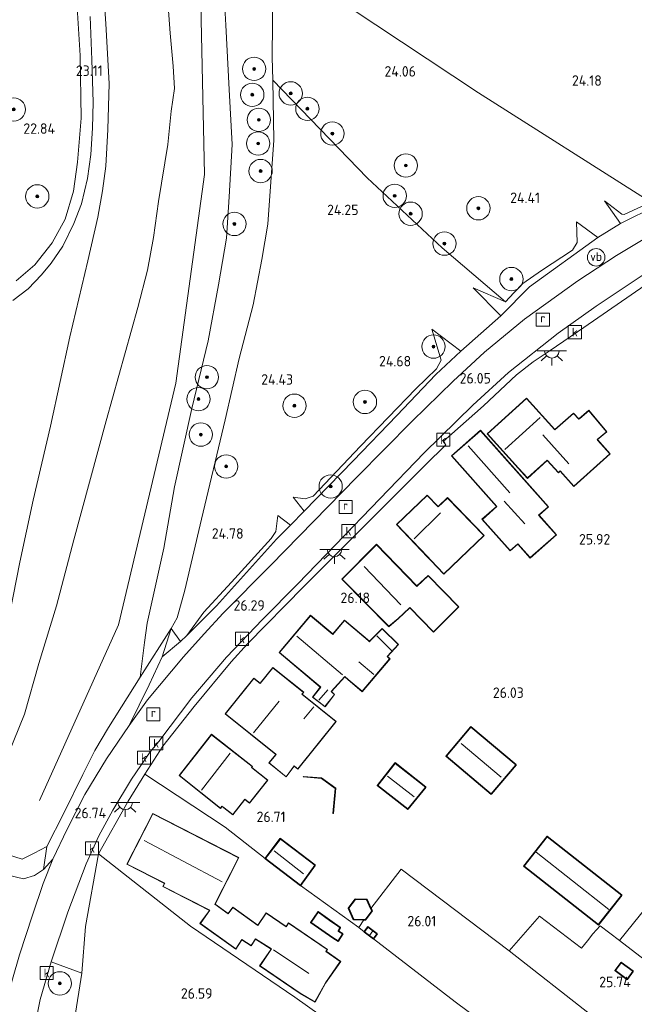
# Model space of a CAD drawing. Extents: x 184075 to 186166, y 346026 to 349063.
# Tile 105 of 136: x 185157 to 185262, y 347638 to 347807. Entities that reach past the tile are written whole.
import ezdxf
from ezdxf.enums import TextEntityAlignment as Align

# ---------------------------------------------------------------- set-up
doc = ezdxf.new("R2010")
doc.units = 0
for name, color, linetype, lineweight in [('B-ME-GR-BOOM-S', 90, 'Continuous', 25), ('B-ME-GR-GRAS-GV', 60, 'Continuous', 13), ('B-ME-GR-HAAG-G', 90, 'GR-HAAG1', 13), ('B-ME-GW-OPHOGING_KRUIN-G', 90, 'Continuous', 18), ('B-ME-GW-TALUD_KRUIN-G', 90, 'Continuous', 18), ('B-ME-GW-TALUD_TEEN-G', 90, 'Continuous', 18), ('B-ME-IE-MEUBILAIR_WEGMEUBILAIR-S', 7, 'Continuous', 25), ('B-ME-IE-TERREINAFSCHEIDING_DOORGANG-G', 210, 'Continuous', 18), ('B-ME-IE-TERREINAFSCHEIDING_KUNSTMATIG_HEKWERK-G', 20, 'IE-TERREINAFSCHEIDING-KUNSTMATIG', 18), ('B-ME-IE-TERREINAFSCHEIDING_KUNSTMATIG_MUUR-GV', 90, 'Continuous', 18), ('B-ME-KG-KADASTRAAL_DAKRAND-G', 170, 'Continuous', 18), ('B-ME-KG-KADASTRAAL_NOK-G', 10, 'Continuous', 18), ('B-ME-OG-BEBOUWING_SCHUUR-GV', 7, 'Continuous', 35), ('B-ME-OG-BEBOUWING_WONINGBOUW-GV', 7, 'Continuous', 18), ('B-ME-OG-HOOGTEPUNT-S', 7, 'Continuous', 25), ('B-ME-OG-TERREIN_GROEN-GV', 7, 'Continuous', 18), ('B-ME-OG-TERREIN_GROEN_TUIN-GV', 7, 'Continuous', 18), ('B-ME-RI-GWA_KOLK-S', 30, 'Continuous', 25), ('B-ME-RI-GWA_RIOOLPUT-S', 30, 'Continuous', 25), ('B-ME-VH-ONVERHARD-GV', 252, 'Continuous', 18), ('B-ME-VH-VERHARDING_ASFALT-GV', 252, 'Continuous', 18), ('B-ME-VH-VERHARDING_HALFVERHARDING-GV', 252, 'Continuous', 18), ('B-ME-VH-VERHARDING_STRAATBAKSTEEN-GV', 252, 'Continuous', 18), ('B-ME-VW-VERKEERSTEKEN_DRAAGCONSTRUCTIE-S', 7, 'Continuous', 25)]:
    doc.layers.add(name, color=color, linetype=linetype, lineweight=lineweight)
doc.styles.add('NLCS-ISO', font='NLCS-ISO.ttf')
doc.styles.add('NLCS-ISO-ANNOTATIVE-T18', font='NLCS-ISO.ttf', dxfattribs={"height": 1.8})
doc.linetypes.add('GR-HAAG1', pattern='A,6,[176,NLCS.SHX,S=0.125,R=0,X=0,Y=0],-2', length=8)
doc.linetypes.add('IE-TERREINAFSCHEIDING-KUNSTMATIG', pattern='A,4,[82,NLCS.SHX,S=0.75,R=90,X=0,Y=0],4,-2', length=10)

# ---------------------------------------------------------------- blocks, each defined once
blk = doc.blocks.new('SAL-HOOGTELABEL-SO')
at = {"color": 0, "linetype": 'ByBlock', "lineweight": -2, "style": 'NLCS-ISO-ANNOTATIVE-T18'}
blk.add_attdef('HOOGTE', text='', height=1.8, dxfattribs=at).set_placement((2.79, 0), align=Align.RIGHT)
blk = doc.blocks.new('SGR-BOOM_01-SO')
at = {"linetype": 'ByBlock', "lineweight": 18}
h = blk.add_hatch(color=0, dxfattribs=at)
h.dxf.hatch_style = 1
edge = h.paths.add_edge_path()
edge.add_arc((0, 0), 0.25, 0, 360)
at = {"color": 0, "linetype": 'ByBlock', "lineweight": 18}
for radius in [2, 0.25]:
    blk.add_circle((0, 0), radius, dxfattribs=at)
blk = doc.blocks.new('SRI-PUT_INSPECTIEPUT_RIOOLPUT-SO')
at = {"color": 0, "linetype": 'ByBlock', "lineweight": 18}
blk.add_lwpolyline([(-1.12, -1.12), (1.12, -1.12), (1.12, 1.12), (-1.12, 1.12)], close=True, dxfattribs=at)
at = {"color": 0, "linetype": 'ByBlock', "lineweight": 18, "style": 'NLCS-ISO'}
blk.add_text('r', height=1.5, dxfattribs=at).set_placement((0, 0.28), align=Align.MIDDLE_CENTER)
blk = doc.blocks.new('SRI-KOLK-SO')
at = {"color": 0, "linetype": 'ByBlock', "lineweight": 18}
blk.add_lwpolyline([(-1.125, -1.125), (1.125, -1.125), (1.125, 1.125), (-1.125, 1.125)], close=True, dxfattribs=at)
at = {"color": 0, "linetype": 'ByBlock', "lineweight": 18, "style": 'NLCS-ISO'}
blk.add_text('k', height=1.5, dxfattribs=at).set_placement((0, 0), align=Align.MIDDLE_CENTER)
blk = doc.blocks.new('SKL-ET_OV_LICHTPUNT-SO')
at = {"color": 0, "linetype": 'ByBlock', "lineweight": 18}
for points in [[(-1.25, 0), (-2.5, 0)], [(1.25, 0), (2.5, 0)], [(-0.92, -0.85), (-1.83, -1.7)], [(0, -1.25), (0, -2.5)], [(0.92, -0.85), (1.83, -1.7)]]:
    blk.add_lwpolyline(points, dxfattribs=at)
blk.add_lwpolyline([(0, 0), (1.25, 0, -1), (-1.25, 0)], format="xyb", close=True, dxfattribs=at)
blk = doc.blocks.new('SIE-WEG_PAAL_VERKEERSBORD-SO')
at = {"color": 0, "linetype": 'ByBlock', "lineweight": 18}
blk.add_circle((0, 0), 1.5, dxfattribs=at)
at = {"color": 0, "linetype": 'ByBlock', "lineweight": 18, "style": 'NLCS-ISO'}
blk.add_text('vb', height=1.5, dxfattribs=at).set_placement((0, 0.13), align=Align.MIDDLE_CENTER)

msp = doc.modelspace()

# ---------------------------------------------------------------- linework, layer by layer
at = {"layer": 'B-ME-GR-GRAS-GV'}
for points in [[(185191.033, 347823.497, 27.682), (185192.007, 347805.943, 27.639), (185192.57, 347794.879, 27.822), (185193.127, 347785.457, 27.814), (185192.599, 347776.454, 27.814), (185192.138, 347769.367, 27.764), (185190.768, 347761.367, 27.779), (185188.952, 347751.747, 27.779), (185186.173, 347740.17, 27.74), (185183.185, 347726.688, 27.612), (185181.374, 347716.154, 27.577), (185178.537, 347703.323, 27.527), (185178.06, 347699.996, 27.538), (185177.29, 347694.024, 27.612), (185171.871, 347685.423, 27.577), (185169.555, 347681.461, 27.565), (185167.474, 347677.35, 27.573), (185164.228, 347670.726, 27.577), (185161.298, 347664.976, 27.534), (185159.105, 347663.846, 27.31), (185157.078, 347662.802, 27.103), (185153.465, 347663.98, 27.049)], [(185200.128, 347817.72, 24.209), (185199.982, 347800.459, 24.189), (185200.06, 347796.482, 24.213), (185200.263, 347786.153, 24.384), (185199.657, 347778.266, 24.559), (185199.207, 347771.791, 24.644), (185198.199, 347765.725, 24.632), (185196.681, 347757.944, 24.718), (185194.276, 347748.737, 24.663), (185191.889, 347738.206, 24.663), (185187.854, 347721.131, 25.021), (185185.002, 347708.946, 25.246), (185183.675, 347704.228, 25.503), (185182.647, 347702.377, 25.914), (185177.29, 347694.024, 27.612), (185178.06, 347699.996, 27.538), (185178.537, 347703.323, 27.527), (185181.374, 347716.154, 27.577), (185183.185, 347726.688, 27.612), (185186.173, 347740.17, 27.74), (185188.952, 347751.747, 27.779), (185190.768, 347761.367, 27.779), (185192.138, 347769.367, 27.764), (185192.599, 347776.454, 27.814), (185193.127, 347785.457, 27.814), (185192.57, 347794.879, 27.822), (185192.007, 347805.943, 27.639), (185191.033, 347823.497, 27.682)], [(185153.677, 347678.37, 26.33), (185157.484, 347687.666, 26.299), (185159.91, 347696.403, 26.431), (185162.931, 347706.268, 26.513), (185165.9, 347717.589, 26.524), (185171.502, 347738.026, 26.851), (185176.883, 347757.472, 27.088), (185178.557, 347763.905, 27.134), (185179.599, 347769.512, 27.29), (185180.442, 347775.693, 27.325), (185182.057, 347785.456, 27.437), (185182.617, 347791.194, 27.426), (185183.181, 347795.079, 27.367), (185182.981, 347798.901, 27.356), (185182.452, 347804.553, 27.36), (185181.325, 347820.027, 27.235)], [(185165.963, 347817.276, 23.067), (185167.042, 347800.7, 23.059), (185167.198, 347789.986, 23.102), (185166.548, 347782.416, 23.168), (185165.895, 347777.468, 23.16), (185164.463, 347772.636, 23.141), (185162.237, 347768.575, 23.141), (185159.222, 347764.825, 23.137), (185156.014, 347762.051, 23.129)], [(185277.769, 347810.312, 24.689), (185284, 347803.236, 24.576), (185286.189, 347800.811, 24.635), (185294.204, 347791.934, 24.85), (185298.338, 347786.932, 24.94), (185290.707, 347785.043, 25.375), (185286.425, 347784.164, 25.422), (185283.057, 347783.028, 25.398), (185280.098, 347781.709, 25.359), (185273.361, 347778.589, 25.113), (185264.916, 347775.547, 24.963), (185235.37, 347794.321, 24.116), (185200.128, 347817.72, 24.209)], [(185269.484, 347772.619, 26.035), (185259.063, 347766.406, 26.004), (185252.423, 347762.05, 25.984), (185243.266, 347755.454, 25.965), (185236.387, 347749.828, 25.945), (185231.014, 347744.852, 26.015), (185223.991, 347737.944, 26.023), (185214.514, 347728.354, 26.019), (185199.705, 347713.228, 26.155), (185191.569, 347705.027, 26.322), (185188.286, 347701.486, 26.307), (185184.737, 347697.549, 26.408), (185178.582, 347690.152, 26.505), (185175.405, 347685.772, 26.571), (185178.849, 347692.736, 26.583), (185181.088, 347697.548, 26.536), (185184.234, 347700.169, 26.292), (185185.326, 347701.195, 26.315), (185190.427, 347706.263, 26.194), (185200.709, 347717.724, 26.085), (185203.095, 347720.152, 25.996), (185205.458, 347722.539, 25.973), (185213.859, 347731.174, 25.86), (185221.336, 347738.918, 25.794), (185228.066, 347745.953, 25.802), (185232.312, 347749.982, 25.806), (185239.201, 347756.039, 25.965), (185244.119, 347761.017, 25.763), (185255.845, 347769.488, 25.712), (185259.765, 347771.896, 25.705), (185265.965, 347774.955, 25.654)], [(185153.465, 347663.98, 27.049), (185157.078, 347662.802, 27.103), (185159.105, 347663.846, 27.31), (185161.298, 347664.976, 27.534), (185160.731, 347661.019, 26.889), (185159.199, 347660.006, 26.804), (185157.292, 347659.431, 26.8), (185154.642, 347660.065, 26.835)]]:
    msp.add_polyline3d(points, dxfattribs=at)
for points in [[(185235.37, 347794.321, 24.116), (185264.916, 347775.547, 24.963), (185260.378, 347773.456, 24.897), (185259.984, 347773.515, 24.893), (185256.973, 347775.765, 24.986), (185259.765, 347771.896, 25.705), (185255.845, 347769.488, 25.712), (185252.207, 347772.166, 24.994), (185252.301, 347768.627, 24.916), (185251.479, 347767.288, 24.889), (185246.197, 347763.855, 24.862), (185242.985, 347761.605, 24.862), (185241.454, 347760.017, 24.862), (185240.029, 347758.476, 25.048), (185229.119, 347767.705, 24.695), (185216.265, 347779.733, 24.221), (185200.06, 347796.482, 24.213), (185199.982, 347800.459, 24.189), (185200.128, 347817.72, 24.209)], [(185229.119, 347767.705, 24.695), (185240.029, 347758.476, 25.048), (185234.433, 347760.836, 24.947), (185239.201, 347756.039, 25.965), (185232.312, 347749.982, 25.806), (185227.351, 347753.778, 25.106), (185228.976, 347748.426, 25.052), (185228.15, 347746.979, 24.974), (185224.626, 347743.539, 24.912), (185215.13, 347733.702, 24.932), (185207.017, 347725.074, 25.056), (185205.623, 347724.634, 25.091), (185203.544, 347724.928, 25.091), (185205.458, 347722.539, 25.973), (185203.095, 347720.152, 25.996), (185200.931, 347721.765, 25.102), (185200.603, 347719.055, 25.102), (185199.786, 347717.824, 25.102), (185192.957, 347710.348, 25.192), (185188.225, 347705.173, 25.417), (185185.326, 347701.195, 26.315), (185184.234, 347700.169, 26.292), (185182.647, 347702.377, 25.914), (185183.675, 347704.228, 25.503), (185185.002, 347708.946, 25.246), (185187.854, 347721.131, 25.021), (185191.889, 347738.206, 24.663), (185194.276, 347748.737, 24.663), (185196.681, 347757.944, 24.718), (185198.199, 347765.725, 24.632), (185199.207, 347771.791, 24.644), (185199.657, 347778.266, 24.559), (185200.263, 347786.153, 24.384), (185200.06, 347796.482, 24.213), (185216.265, 347779.733, 24.221)], [(185259.984, 347773.515, 24.893), (185260.378, 347773.456, 24.897), (185264.916, 347775.547, 24.963), (185265.965, 347774.955, 25.654), (185259.765, 347771.896, 25.705), (185256.973, 347775.765, 24.986)], [(185244.119, 347761.017, 25.763), (185239.201, 347756.039, 25.965), (185234.433, 347760.836, 24.947), (185240.029, 347758.476, 25.048), (185241.454, 347760.017, 24.862), (185242.985, 347761.605, 24.862), (185246.197, 347763.855, 24.862), (185251.479, 347767.288, 24.889), (185252.301, 347768.627, 24.916), (185252.207, 347772.166, 24.994), (185255.845, 347769.488, 25.712)], [(185213.859, 347731.174, 25.86), (185205.458, 347722.539, 25.973), (185203.544, 347724.928, 25.091), (185205.623, 347724.634, 25.091), (185207.017, 347725.074, 25.056), (185215.13, 347733.702, 24.932), (185224.626, 347743.539, 24.912), (185228.15, 347746.979, 24.974), (185228.976, 347748.426, 25.052), (185227.351, 347753.778, 25.106), (185232.312, 347749.982, 25.806), (185228.066, 347745.953, 25.802), (185221.336, 347738.918, 25.794)], [(185190.427, 347706.263, 26.194), (185185.326, 347701.195, 26.315), (185188.225, 347705.173, 25.417), (185192.957, 347710.348, 25.192), (185199.786, 347717.824, 25.102), (185200.603, 347719.055, 25.102), (185200.931, 347721.765, 25.102), (185203.095, 347720.152, 25.996), (185200.709, 347717.724, 26.085)], [(185162.327, 347662.829, 26.893), (185160.731, 347661.019, 26.889), (185161.298, 347664.976, 27.534), (185164.228, 347670.726, 27.577), (185167.474, 347677.35, 27.573), (185169.555, 347681.461, 27.565), (185171.871, 347685.423, 27.577), (185177.29, 347694.024, 27.612), (185182.647, 347702.377, 25.914), (185181.088, 347697.548, 26.536), (185178.849, 347692.736, 26.583), (185175.405, 347685.772, 26.571), (185171.554, 347680.009, 26.629), (185167.792, 347673.909, 26.757), (185164.777, 347667.976, 26.831)], [(185184.234, 347700.169, 26.292), (185181.088, 347697.548, 26.536), (185182.647, 347702.377, 25.914)], [(185222.09, 347661.101, 26.256), (185240.617, 347647.071, 25.988), (185254.648, 347636.122, 25.833), (185282.972, 347614.163, 25.833), (185298.637, 347602.018, 26.062), (185294.437, 347589.383, 26.062), (185273.247, 347606.392, 26.054), (185253.841, 347621.621, 25.992), (185231.373, 347638.333, 26.012), (185217.354, 347649.141, 26.2), (185218.005, 347650.024, 26.2), (185216.406, 347651.202, 26.2), (185215.756, 347650.319, 26.2), (185214.812, 347651.081, 26.26), (185215.682, 347652.385, 26.256), (185215.984, 347652.371, 26.287), (185217.108, 347653.938, 26.287), (185216.914, 347654.362, 26.256)], [(185274.867, 347646.475, 25.653), (185288.525, 347636.076, 25.727), (185303.073, 347624.729, 25.832), (185301.214, 347616.275, 25.895), (185290.244, 347624.969, 25.791), (185294.575, 347630.325, 25.783), (185274.211, 347645.571, 25.739), (185270.273, 347640.59, 25.732), (185259.576, 347648.861, 25.879), (185264.124, 347654.505, 25.722)], [(185245.827, 347653.026, 25.875), (185253.066, 347647.549, 25.818), (185254.054, 347648.807, 25.835), (185255.003, 347649.987, 25.809), (185256.246, 347651.359, 25.744), (185259.576, 347648.861, 25.879), (185270.273, 347640.59, 25.732), (185290.244, 347624.969, 25.791), (185301.214, 347616.275, 25.895), (185298.637, 347602.018, 26.062), (185282.972, 347614.163, 25.833), (185254.648, 347636.122, 25.833), (185240.617, 347647.071, 25.988)], [(185164.967, 347628.405, 27.165), (185163.032, 347617.123, 27.165), (185156.841, 347621.077, 27.208), (185158.715, 347631.496, 27.169), (185160.16, 347638.729, 27.088), (185162.013, 347645.185, 27.033), (185167.289, 347643.272, 27.053)], [(185258.82, 347643.681, 25.592), (185260.88, 347642.163, 25.592), (185261.927, 347643.583, 25.592), (185259.868, 347645.102, 25.592)]]:
    msp.add_polyline3d(points, close=True, dxfattribs=at)
at = {"layer": 'B-ME-GR-HAAG-G'}
msp.add_polyline3d([(185221.624, 347626.469, 26.252), (185203.873, 347639.115, 26.369), (185185.938, 347651.314, 26.649), (185170.188, 347663.738, 26.812)], dxfattribs=at)
at = {"layer": 'B-ME-GW-OPHOGING_KRUIN-G'}
msp.add_polyline3d([(185160.038, 347672.855, 27.348), (185173.582, 347703.014, 27.577), (185183.425, 347744.488, 27.729), (185188.327, 347780.297, 27.756), (185187.354, 347825.467, 27.674)], dxfattribs=at)
at = {"layer": 'B-ME-GW-TALUD_KRUIN-G'}
for points in [[(185150.581, 347674.4, 26.349), (185153.677, 347678.37, 26.33), (185157.484, 347687.666, 26.299), (185159.91, 347696.403, 26.431), (185162.931, 347706.268, 26.513), (185165.9, 347717.589, 26.524), (185171.502, 347738.026, 26.851), (185176.883, 347757.472, 27.088), (185178.557, 347763.905, 27.134), (185179.599, 347769.512, 27.29), (185180.442, 347775.693, 27.325), (185182.057, 347785.456, 27.437), (185182.617, 347791.194, 27.426), (185183.181, 347795.079, 27.367), (185182.981, 347798.901, 27.356), (185182.452, 347804.553, 27.36), (185181.325, 347820.027, 27.235), (185180.317, 347829.501, 27.22)], [(185191.033, 347823.497, 27.682), (185192.007, 347805.943, 27.639), (185192.57, 347794.879, 27.822), (185193.127, 347785.457, 27.814), (185192.599, 347776.454, 27.814), (185192.138, 347769.367, 27.764), (185190.768, 347761.367, 27.779), (185188.952, 347751.747, 27.779), (185186.173, 347740.17, 27.74), (185183.185, 347726.688, 27.612), (185181.374, 347716.154, 27.577), (185178.537, 347703.323, 27.527), (185178.06, 347699.996, 27.538), (185177.29, 347694.024, 27.612)], [(185256.973, 347775.765, 24.986), (185259.765, 347771.896, 25.705)], [(185255.845, 347769.488, 25.712), (185252.207, 347772.166, 24.994)], [(185234.433, 347760.836, 24.947), (185239.201, 347756.039, 25.965)], [(185232.312, 347749.982, 25.806), (185227.351, 347753.778, 25.106)], [(185203.544, 347724.928, 25.091), (185205.458, 347722.539, 25.973)], [(185203.095, 347720.152, 25.996), (185200.931, 347721.765, 25.102)], [(185161.298, 347664.976, 27.534), (185160.731, 347661.019, 26.889)]]:
    msp.add_polyline3d(points, dxfattribs=at)
at = {"layer": 'B-ME-GW-TALUD_TEEN-G'}
for points in [[(185264.916, 347775.547, 24.963), (185260.378, 347773.456, 24.897), (185259.984, 347773.515, 24.893), (185256.973, 347775.765, 24.986)], [(185252.207, 347772.166, 24.994), (185252.301, 347768.627, 24.916), (185251.479, 347767.288, 24.889), (185246.197, 347763.855, 24.862), (185242.985, 347761.605, 24.862), (185241.454, 347760.017, 24.862), (185240.029, 347758.476, 25.048), (185234.433, 347760.836, 24.947)], [(185227.351, 347753.778, 25.106), (185228.976, 347748.426, 25.052), (185228.15, 347746.979, 24.974), (185224.626, 347743.539, 24.912), (185215.13, 347733.702, 24.932), (185207.017, 347725.074, 25.056), (185205.623, 347724.634, 25.091), (185203.544, 347724.928, 25.091)], [(185200.931, 347721.765, 25.102), (185200.603, 347719.055, 25.102), (185199.786, 347717.824, 25.102), (185192.957, 347710.348, 25.192), (185188.225, 347705.173, 25.417), (185185.326, 347701.195, 26.315)], [(185175.405, 347685.772, 26.571), (185178.849, 347692.736, 26.583), (185181.088, 347697.548, 26.536), (185182.647, 347702.377, 25.914)], [(185162.327, 347662.829, 26.893), (185164.777, 347667.976, 26.831), (185167.792, 347673.909, 26.757), (185171.554, 347680.009, 26.629), (185175.405, 347685.772, 26.571)], [(185160.731, 347661.019, 26.889), (185162.327, 347662.829, 26.893)]]:
    msp.add_polyline3d(points, dxfattribs=at)
at = {"layer": 'B-ME-IE-TERREINAFSCHEIDING_DOORGANG-G'}
for points in [[(185255.845, 347769.488, 25.712), (185259.765, 347771.896, 25.705)], [(185232.312, 347749.982, 25.806), (185239.201, 347756.039, 25.965)], [(185203.095, 347720.152, 25.996), (185205.458, 347722.539, 25.973)], [(185153.465, 347663.98, 27.049), (185157.078, 347662.802, 27.103)], [(185254.054, 347648.807, 25.835), (185255.003, 347649.987, 25.809)]]:
    msp.add_polyline3d(points, dxfattribs=at)
at = {"layer": 'B-ME-IE-TERREINAFSCHEIDING_KUNSTMATIG_HEKWERK-G'}
for points in [[(185152.021, 347687.491, 24.92), (185153.292, 347697.353, 24.648), (185154.927, 347705.045, 24.314), (185156.657, 347713.756, 24.139), (185158.929, 347724.421, 23.976), (185161.95, 347737.114, 23.867), (185165.24, 347752.428, 23.552), (185168.335, 347765.511, 23.374), (185170.06, 347772.988, 23.323), (185170.833, 347777.473, 23.354), (185171.401, 347781.747, 23.385), (185171.735, 347788.02, 23.381), (185171.979, 347795.922, 23.374), (185171.418, 347806.153, 23.378), (185170.452, 347820.662, 23.378), (185168.953, 347836.118, 23.385)], [(185200.128, 347817.72, 24.209), (185199.982, 347800.459, 24.189), (185200.06, 347796.482, 24.213), (185200.263, 347786.153, 24.384), (185199.657, 347778.266, 24.559), (185199.207, 347771.791, 24.644), (185198.199, 347765.725, 24.632), (185196.681, 347757.944, 24.718), (185194.276, 347748.737, 24.663), (185191.889, 347738.206, 24.663), (185187.854, 347721.131, 25.021), (185185.002, 347708.946, 25.246), (185183.675, 347704.228, 25.503), (185182.647, 347702.377, 25.914)], [(185229.119, 347767.705, 24.695), (185216.265, 347779.733, 24.221), (185200.06, 347796.482, 24.213)], [(185259.765, 347771.896, 25.705), (185265.965, 347774.955, 25.654)], [(185239.201, 347756.039, 25.965), (185244.119, 347761.017, 25.763), (185255.845, 347769.488, 25.712)], [(185240.029, 347758.476, 25.048), (185229.119, 347767.705, 24.695)], [(185205.458, 347722.539, 25.973), (185213.859, 347731.174, 25.86), (185221.336, 347738.918, 25.794), (185228.066, 347745.953, 25.802), (185232.312, 347749.982, 25.806)], [(185205.406, 347709.628, 26.264), (185226.237, 347730.416, 26.081)], [(185185.326, 347701.195, 26.315), (185190.427, 347706.263, 26.194), (185200.709, 347717.724, 26.085), (185203.095, 347720.152, 25.996)], [(185177.29, 347694.024, 27.612), (185182.647, 347702.377, 25.914)], [(185182.647, 347702.377, 25.914), (185184.234, 347700.169, 26.292), (185185.326, 347701.195, 26.315)], [(185177.29, 347694.024, 27.612), (185171.871, 347685.423, 27.577), (185169.555, 347681.461, 27.565), (185167.474, 347677.35, 27.573), (185164.228, 347670.726, 27.577), (185161.298, 347664.976, 27.534)], [(185198.742, 347662.904, 26.614), (185191.909, 347668.32, 26.668), (185178.083, 347677.386, 26.559)], [(185301.214, 347616.275, 25.895), (185290.244, 347624.969, 25.791), (185270.273, 347640.59, 25.732), (185259.576, 347648.861, 25.879), (185264.124, 347654.505, 25.722), (185266.407, 347657.338, 25.643), (185273.906, 347666.643, 25.868)], [(185161.298, 347664.976, 27.534), (185159.105, 347663.846, 27.31)], [(185159.105, 347663.846, 27.31), (185157.078, 347662.802, 27.103)], [(185216.914, 347654.362, 26.256), (185222.09, 347661.101, 26.256), (185240.617, 347647.071, 25.988)], [(185204.824, 347658.273, 26.614), (185214.812, 347651.081, 26.26)], [(185215.756, 347650.319, 26.2), (185214.812, 347651.081, 26.26), (185215.682, 347652.385, 26.256)], [(185240.617, 347647.071, 25.988), (185245.827, 347653.026, 25.875), (185253.066, 347647.549, 25.818), (185254.054, 347648.807, 25.835)], [(185255.003, 347649.987, 25.809), (185256.246, 347651.359, 25.744), (185259.576, 347648.861, 25.879)], [(185294.437, 347589.383, 26.062), (185273.247, 347606.392, 26.054), (185253.841, 347621.621, 25.992), (185231.373, 347638.333, 26.012), (185217.354, 347649.141, 26.2)], [(185240.617, 347647.071, 25.988), (185254.648, 347636.122, 25.833), (185282.972, 347614.163, 25.833), (185298.637, 347602.018, 26.062)]]:
    msp.add_polyline3d(points, dxfattribs=at)
at = {"layer": 'B-ME-IE-TERREINAFSCHEIDING_KUNSTMATIG_MUUR-GV'}
msp.add_polyline3d([(185210.872, 347675.005, 26.157), (185210.472, 347670.641, 26.183), (185210.372, 347670.65, 26.528), (185210.767, 347674.957, 26.576), (185208.405, 347676.658, 26.563), (185205.306, 347676.924, 26.571), (185205.315, 347677.024, 26.436), (185208.441, 347676.756, 26.257)], close=True, dxfattribs=at)
at = {"layer": 'B-ME-KG-KADASTRAAL_DAKRAND-G'}
for points in [[(185248.459, 347736.467, 29.061), (185251.675, 347739.301, 28.801), (185252.578, 347738.299, 28.797), (185252.693, 347738.396, 28.045), (185254.301, 347739.761, 28.073), (185257.345, 347736.164, 28.062), (185255.714, 347734.823, 28.062), (185255.814, 347734.712, 28.784), (185257.909, 347732.389, 28.774), (185251.752, 347726.837, 28.809), (185249.409, 347729.436, 28.844), (185249.11, 347729.167, 28.832), (185247.182, 347731.305, 28.774), (185243.767, 347728.226, 28.719), (185242.237, 347729.923, 29.341), (185236.932, 347735.805, 29.337), (185243.619, 347741.835, 29.349)], [(185244.247, 347714.549, 27.698), (185242.115, 347716.948, 28.68), (185240.792, 347715.772, 28.28), (185236.033, 347721.126, 28.657), (185238.519, 347723.308, 28.964), (185230.799, 347731.995, 28.964), (185235.686, 347736.338, 28.964), (185247.301, 347723.269, 28.964), (185245.693, 347721.84, 28.964), (185248.675, 347718.484, 27.655)], [(185228.448, 347723.266, 31.73), (185230.035, 347724.783, 29.201), (185236.276, 347718.364, 29.217), (185229.403, 347711.797, 29.368), (185227.206, 347714.096, 29.807), (185226.652, 347714.676, 31.571), (185221.344, 347720.232, 31.567), (185226.574, 347725.228, 31.567)], [(185224.795, 347709.619, 29.129), (185226.725, 347711.423, 29.057), (185231.917, 347706.113, 29.044), (185227.631, 347701.817, 29.02), (185223.578, 347706.003, 29.063), (185223.468, 347705.9, 32.025), (185221.589, 347704.131, 32.033), (185219.985, 347702.772, 29.301), (185211.963, 347710.881, 29.292), (185217.875, 347716.77, 29.046)], [(185210.361, 347701.381, 31.726), (185212.356, 347703.748, 29.496), (185216.437, 347700.307, 29.492), (185216.649, 347700.129, 28.846), (185216.831, 347700.312, 28.846), (185218.835, 347702.356, 28.662), (185221.606, 347699.636, 28.69), (185219.69, 347697.565, 28.842), (185219.805, 347697.469, 29.489), (185220.125, 347697.199, 29.489), (185215.425, 347691.622, 29.613), (185213.033, 347693.638, 29.613), (185212.432, 347694.144, 31.621), (185210.068, 347691.571, 31.745), (185210.181, 347691.472, 28.911), (185210.647, 347691.064, 28.592), (185209.026, 347689.004, 28.71), (185206.936, 347690.615, 28.712), (185208.305, 347692.331, 28.71), (185208.19, 347692.428, 31.759), (185201.24, 347698.286, 31.726), (185206.554, 347704.59, 31.726)], [(185204.371, 347678.319, 29.628), (185203.853, 347678.736, 29.649), (185203.753, 347678.814, 28.78), (185202.354, 347676.923, 28.57), (185199.423, 347679.332, 28.509), (185200.671, 347680.768, 28.774), (185200.554, 347680.862, 31.92), (185191.976, 347687.729, 31.687), (185196.829, 347693.792, 31.687), (185197.892, 347692.941, 31.598), (185200.057, 347695.645, 29.702), (185205.318, 347691.434, 29.691), (185205.055, 347691.106, 29.722), (185210.877, 347686.446, 29.628)], [(185237.518, 347674.042, 29.127), (185229.879, 347680.482, 29.205), (185234.081, 347685.467, 29.201), (185241.772, 347678.984, 29.201)], [(185196.085, 347672.475, 29.523), (185195.26, 347673.12, 29.609), (185193.201, 347670.484, 29.605), (185191.719, 347671.642, 29.745), (185191.351, 347671.93, 32.332), (185191.079, 347671.581, 32.332), (185184.066, 347677.171, 32.441), (185189.536, 347684.172, 32.352), (185196.535, 347678.704, 32.631), (185196.398, 347678.528, 32.678), (185199.14, 347676.385, 29.489)], [(185223.234, 347671.44, 28.393), (185218.099, 347675.455, 28.393), (185221.064, 347679.248, 28.393), (185226.264, 347675.182, 28.393)], [(185179.487, 347670.562, 30.534), (185175.089, 347661.956, 30.534), (185181.531, 347658.665, 30.409), (185181.26, 347658.135, 30.234), (185189.263, 347654.046, 29.71), (185187.641, 347651.787, 28.657), (185193.732, 347647.412, 28.626), (185194.759, 347649.022, 28.917), (185196.349, 347648.008, 28.933), (185197.087, 347649.165, 29.088), (185199.859, 347647.397, 29.088), (185197.879, 347644.493, 28.467), (185204.747, 347639.811, 27.986), (185207.297, 347638.332, 27.973), (185209.109, 347641.589, 28.253), (185211.655, 347645.236, 28.253), (185209.15, 347646.984, 28.599), (185209.377, 347647.318, 28.179), (185202.781, 347651.815, 28.179), (185202.358, 347651.195, 28.354), (185198.928, 347653.534, 28.42), (185197.495, 347651.431, 28.75), (185193.201, 347654.515, 28.793), (185192.43, 347653.442, 30.009), (185190.126, 347655.097, 30.6), (185194.189, 347663.05, 30.557)], [(185255.932, 347651.606, 27.88), (185243.2, 347661.625, 27.88), (185247.151, 347666.646, 27.832), (185259.883, 347656.626, 27.832)], [(185204.813, 347658.343, 29.648), (185198.812, 347662.913, 29.652), (185201.367, 347666.268, 29.652), (185207.283, 347661.763, 29.652)], [(185215.96, 347652.423, 28.358), (185213.948, 347652.511, 28.393), (185213.118, 347654.397, 28.401), (185214.239, 347655.876, 28.405), (185216.179, 347655.851, 28.354), (185217.051, 347653.943, 28.358)], [(185211.273, 347648.795, 27.269), (185210.391, 347649.37, 27.269), (185208.513, 347650.676, 28.773), (185206.643, 347651.953, 28.725), (185207.861, 347653.706, 28.686), (185209.817, 347652.311, 28.717), (185211.589, 347651.084, 27.286), (185211.27, 347650.414, 27.269), (185212.026, 347649.977, 27.269)], [(185217.343, 347649.211, 27.29), (185215.826, 347650.33, 27.323), (185216.417, 347651.132, 27.328), (185217.935, 347650.013, 27.295)], [(185260.869, 347642.233, 26.979), (185258.89, 347643.692, 26.976), (185259.879, 347645.032, 26.974), (185261.857, 347643.573, 26.977)]]:
    msp.add_polyline3d(points, close=True, dxfattribs=at)
at = {"layer": 'B-ME-KG-KADASTRAAL_NOK-G'}
for points in [[(185239.87, 347733.13, 31.979), (185245.969, 347738.598, 31.885)], [(185246.436, 347735.614, 30.332), (185250.845, 347730.66, 30.351)], [(185240.723, 347725.661, 30.689), (185233.62, 347733.756, 30.771)], [(185243.335, 347720.355, 33.234), (185239.747, 347724.226, 33.156)], [(185224.303, 347717.806, 34.442), (185228.845, 347722.238, 34.286)], [(185215.749, 347713.007, 34.103), (185222.071, 347706.457, 34.105)], [(185212.044, 347694.421, 34.43), (185204.191, 347701.061, 34.43)], [(185217.913, 347701.151, 28.924), (185220.5, 347698.55, 29.011)], [(185214.851, 347696.686, 31.971), (185217.39, 347694.523, 31.971)], [(185209.489, 347691.894, 29.303), (185207.989, 347690.115, 29.297)], [(185196.783, 347684.492, 35.285), (185201.148, 347689.896, 35.289)], [(185205.399, 347686.917, 32.317), (185207.094, 347688.957, 32.305)], [(185239.244, 347676.872, 31.897), (185232.401, 347682.657, 31.905)], [(185187.808, 347674.667, 35.141), (185192.767, 347681.021, 35.11)], [(185224.343, 347673.481, 29.722), (185219.777, 347677.059, 29.714)], [(185178.011, 347665.994, 34.205), (185191.386, 347658.936, 34.209)], [(185205.361, 347660.319, 31.458), (185200.293, 347664.228, 31.524)], [(185245.28, 347664.037, 29.221), (185257.741, 347654.188, 29.214)], [(185216.692, 347649.711, 27.826), (185217.238, 347650.506, 27.823)], [(185206.231, 347643.216, 29.31), (185200.204, 347647.27, 29.314)]]:
    msp.add_polyline3d(points, dxfattribs=at)
at = {"layer": 'B-ME-OG-BEBOUWING_SCHUUR-GV'}
for points in [[(185241.843, 347678.989, 26.012), (185237.524, 347673.972, 26.012), (185229.809, 347680.476, 26.012), (185234.075, 347685.537, 26.012)], [(185226.335, 347675.19, 26.182), (185223.242, 347671.37, 26.182), (185218.029, 347675.446, 26.182), (185221.056, 347679.318, 26.182)], [(185259.953, 347656.635, 25.677), (185255.94, 347651.535, 25.677), (185243.13, 347661.617, 25.677), (185247.143, 347666.716, 25.677)], [(185207.353, 347661.773, 26.614), (185204.824, 347658.273, 26.614), (185198.742, 347662.904, 26.614), (185201.358, 347666.338, 26.614)], [(185217.108, 347653.938, 26.287), (185215.984, 347652.371, 26.287), (185215.682, 347652.385, 26.256), (185213.915, 347652.462, 26.287), (185213.06, 347654.404, 26.287), (185214.215, 347655.926, 26.287), (185216.211, 347655.901, 26.287), (185216.914, 347654.362, 26.256)], [(185212.095, 347649.995, 26.281), (185211.287, 347648.726, 26.281), (185210.364, 347649.328, 26.281), (185208.484, 347650.635, 26.281), (185206.575, 347651.94, 26.281), (185207.85, 347653.776, 26.281), (185209.845, 347652.352, 26.281), (185211.651, 347651.102, 26.281), (185211.334, 347650.435, 26.281)], [(185218.005, 347650.024, 26.2), (185217.354, 347649.141, 26.2), (185215.756, 347650.319, 26.2), (185216.406, 347651.202, 26.2)], [(185261.927, 347643.583, 25.592), (185260.88, 347642.163, 25.592), (185258.82, 347643.681, 25.592), (185259.868, 347645.102, 25.592)]]:
    msp.add_polyline3d(points, close=True, dxfattribs=at)
at = {"layer": 'B-ME-OG-BEBOUWING_WONINGBOUW-GV'}
for points in [[(185243.623, 347741.905, 26.054), (185248.463, 347736.537, 26.054), (185251.679, 347739.371, 26.054), (185252.568, 347738.379, 26.054), (185254.309, 347739.849, 26.054), (185257.42, 347736.166, 26.054), (185255.784, 347734.819, 26.054), (185257.979, 347732.385, 26.054), (185251.748, 347726.767, 26.054), (185249.405, 347729.365, 26.054), (185249.107, 347729.096, 26.054), (185247.178, 347731.234, 26.054), (185243.763, 347728.155, 26.054), (185242.199, 347729.889, 26.054), (185236.862, 347735.809, 26.054)], [(185248.746, 347718.48, 26.12), (185244.243, 347714.478, 26.12), (185242.111, 347716.878, 26.12), (185240.787, 347715.702, 26.12), (185235.962, 347721.131, 26.12), (185238.448, 347723.312, 26.12), (185230.728, 347731.999, 26.12), (185235.69, 347736.409, 26.12), (185247.371, 347723.265, 26.12), (185245.763, 347721.836, 26.12)], [(185226.575, 347725.299, 26.186), (185228.449, 347723.337, 26.186), (185230.036, 347724.853, 26.186), (185236.347, 347718.363, 26.186), (185229.401, 347711.726, 26.186), (185227.17, 347714.062, 26.186), (185226.615, 347714.642, 26.186), (185221.274, 347720.233, 26.186)], [(185217.875, 347716.841, 26.536), (185224.796, 347709.689, 26.536), (185226.726, 347711.493, 26.536), (185231.988, 347706.113, 26.536), (185227.631, 347701.745, 26.536), (185223.578, 347705.931, 26.536), (185223.504, 347705.865, 26.536), (185221.622, 347704.094, 26.536), (185219.982, 347702.705, 26.536), (185211.893, 347710.881, 26.536)], [(185206.548, 347704.66, 26.233), (185210.355, 347701.451, 26.233), (185212.35, 347703.818, 26.434), (185216.647, 347700.199, 26.434), (185218.836, 347702.418, 26.451), (185221.634, 347699.645, 26.447), (185219.774, 347697.565, 26.451), (185220.196, 347697.205, 26.442), (185215.431, 347691.551, 26.381), (185213.001, 347693.599, 26.412), (185212.436, 347694.075, 26.403), (185210.13, 347691.567, 26.416), (185210.667, 347691.072, 26.425), (185209.03, 347688.94, 26.407), (185206.864, 347690.608, 26.412), (185208.227, 347692.336, 26.412), (185201.17, 347698.28, 26.233)], [(185200.049, 347695.716, 26.676), (185205.388, 347691.442, 26.676), (185205.126, 347691.114, 26.676), (185210.947, 347686.454, 26.676), (185204.379, 347678.249, 26.676), (185203.748, 347678.755, 26.676), (185202.354, 347676.911, 26.676), (185199.392, 347679.328, 26.676), (185200.599, 347680.766, 26.676), (185191.906, 347687.721, 26.676), (185196.822, 347693.862, 26.676), (185197.884, 347693.011, 26.676)], [(185199.21, 347676.394, 26.684), (185196.094, 347672.405, 26.684), (185195.268, 347673.049, 26.684), (185193.21, 347670.414, 26.684), (185191.689, 347671.603, 26.684), (185191.36, 347671.86, 26.684), (185191.087, 347671.51, 26.684), (185183.997, 347677.163, 26.684), (185189.527, 347684.243, 26.684), (185196.605, 347678.713, 26.684), (185196.468, 347678.537, 26.684)], [(185190.19, 347655.112, 26.388), (185192.418, 347653.511, 26.388), (185193.189, 347654.585, 26.388), (185197.482, 347651.501, 26.388), (185198.915, 347653.603, 26.388), (185202.345, 347651.265, 26.388), (185202.768, 347651.885, 26.388), (185209.447, 347647.331, 26.388), (185209.219, 347646.997, 26.388), (185211.724, 347645.248, 26.388), (185209.122, 347641.52, 26.388), (185207.314, 347638.267, 26.388), (185204.761, 347639.741, 26.388), (185197.81, 347644.48, 26.388), (185199.789, 347647.383, 26.388), (185197.103, 347649.096, 26.388), (185196.364, 347647.938, 26.388), (185194.774, 347648.953, 26.388), (185193.745, 347647.34, 26.388), (185187.571, 347651.776, 26.388), (185189.188, 347654.028, 26.388), (185181.193, 347658.113, 26.388), (185181.464, 347658.643, 26.388), (185175.022, 347661.935, 26.388), (185179.465, 347670.63, 26.388), (185194.257, 347663.071, 26.388)]]:
    msp.add_polyline3d(points, close=True, dxfattribs=at)
at = {"layer": 'B-ME-OG-TERREIN_GROEN-GV'}
for points in [[(185154.927, 347705.045, 24.314), (185156.657, 347713.756, 24.139), (185158.929, 347724.421, 23.976), (185161.95, 347737.114, 23.867), (185165.24, 347752.428, 23.552), (185168.335, 347765.511, 23.374), (185170.06, 347772.988, 23.323), (185170.833, 347777.473, 23.354), (185171.401, 347781.747, 23.385), (185171.735, 347788.02, 23.381), (185171.979, 347795.922, 23.374), (185171.418, 347806.153, 23.378), (185170.452, 347820.662, 23.378)], [(185170.452, 347820.662, 23.378), (185171.418, 347806.153, 23.378), (185171.979, 347795.922, 23.374), (185171.735, 347788.02, 23.381), (185171.401, 347781.747, 23.385), (185170.833, 347777.473, 23.354), (185170.06, 347772.988, 23.323), (185168.335, 347765.511, 23.374), (185165.24, 347752.428, 23.552), (185161.95, 347737.114, 23.867), (185158.929, 347724.421, 23.976), (185156.657, 347713.756, 24.139), (185154.927, 347705.045, 24.314)], [(185181.325, 347820.027, 27.235), (185182.452, 347804.553, 27.36), (185182.981, 347798.901, 27.356), (185183.181, 347795.079, 27.367), (185182.617, 347791.194, 27.426), (185182.057, 347785.456, 27.437), (185180.442, 347775.693, 27.325), (185179.599, 347769.512, 27.29), (185178.557, 347763.905, 27.134), (185176.883, 347757.472, 27.088), (185171.502, 347738.026, 26.851), (185165.9, 347717.589, 26.524), (185162.931, 347706.268, 26.513), (185159.91, 347696.403, 26.431), (185157.484, 347687.666, 26.299), (185153.677, 347678.37, 26.33)], [(185155.437, 347758.691, 23.051), (185158.097, 347760.686, 23.051), (185160.358, 347763.055, 23.051), (185162.041, 347765.101, 23.051), (185164.04, 347767.998, 23.051), (185165.949, 347771.906, 23.051), (185167.223, 347775.289, 23.082), (185168.295, 347779.602, 23.055), (185168.836, 347783.713, 23.055), (185169.141, 347788.25, 23.055), (185169.254, 347792.712, 23.055), (185168.993, 347799.955, 23.055), (185168.737, 347807.409, 23.055)]]:
    msp.add_polyline3d(points, dxfattribs=at)
at = {"layer": 'B-ME-OG-TERREIN_GROEN_TUIN-GV'}
for points in [[(185264.124, 347654.505, 25.722), (185259.576, 347648.861, 25.879), (185256.246, 347651.359, 25.744), (185255.003, 347649.987, 25.809), (185254.054, 347648.807, 25.835), (185253.066, 347647.549, 25.818), (185245.827, 347653.026, 25.875), (185240.617, 347647.071, 25.988), (185222.09, 347661.101, 26.256), (185216.914, 347654.362, 26.256), (185216.211, 347655.901, 26.287), (185214.215, 347655.926, 26.287), (185213.06, 347654.404, 26.287), (185213.915, 347652.462, 26.287), (185215.682, 347652.385, 26.256), (185214.812, 347651.081, 26.26), (185204.824, 347658.273, 26.614), (185207.353, 347661.773, 26.614), (185201.358, 347666.338, 26.614), (185198.742, 347662.904, 26.614), (185191.909, 347668.32, 26.668), (185178.083, 347677.386, 26.559), (185181.221, 347682.192, 26.559), (185186.578, 347688.993, 26.559), (185192.942, 347696.653, 26.412), (185195.725, 347699.79, 26.361), (185205.406, 347709.628, 26.264), (185226.237, 347730.416, 26.081), (185229.752, 347733.937, 26.027), (185229.288, 347734.477, 26.035), (185236.251, 347740.576, 26.035), (185241.908, 347745.906, 25.957), (185244.736, 347748.125, 25.903), (185247.68, 347750.071, 25.942), (185253.466, 347754.032, 25.883), (185265.638, 347762.465, 25.883)], [(185164.967, 347628.405, 27.165), (185167.289, 347643.272, 27.053), (185167.944, 347651.261, 27.025), (185170.188, 347663.738, 26.812), (185185.938, 347651.314, 26.649), (185203.873, 347639.115, 26.369), (185221.624, 347626.469, 26.252)]]:
    msp.add_polyline3d(points, dxfattribs=at)
for points in [[(185251.748, 347726.767, 26.054), (185257.979, 347732.385, 26.054), (185255.784, 347734.819, 26.054), (185257.42, 347736.166, 26.054), (185254.309, 347739.849, 26.054), (185252.568, 347738.379, 26.054), (185251.679, 347739.371, 26.054), (185248.463, 347736.537, 26.054), (185243.623, 347741.905, 26.054), (185236.862, 347735.809, 26.054), (185242.199, 347729.889, 26.054), (185243.763, 347728.155, 26.054), (185247.178, 347731.234, 26.054), (185249.107, 347729.096, 26.054), (185249.405, 347729.365, 26.054)], [(185247.371, 347723.265, 26.12), (185235.69, 347736.409, 26.12), (185230.728, 347731.999, 26.12), (185238.448, 347723.312, 26.12), (185235.962, 347721.131, 26.12), (185240.787, 347715.702, 26.12), (185242.111, 347716.878, 26.12), (185244.243, 347714.478, 26.12), (185248.746, 347718.48, 26.12), (185245.763, 347721.836, 26.12)], [(185227.17, 347714.062, 26.186), (185229.401, 347711.726, 26.186), (185236.347, 347718.363, 26.186), (185230.036, 347724.853, 26.186), (185228.449, 347723.337, 26.186), (185226.575, 347725.299, 26.186), (185221.274, 347720.233, 26.186), (185226.615, 347714.642, 26.186)], [(185231.988, 347706.113, 26.536), (185226.726, 347711.493, 26.536), (185224.796, 347709.689, 26.536), (185217.875, 347716.841, 26.536), (185211.893, 347710.881, 26.536), (185219.982, 347702.705, 26.536), (185221.622, 347704.094, 26.536), (185223.504, 347705.865, 26.536), (185223.578, 347705.931, 26.536), (185227.631, 347701.745, 26.536)], [(185221.634, 347699.645, 26.447), (185218.836, 347702.418, 26.451), (185216.647, 347700.199, 26.434), (185212.35, 347703.818, 26.434), (185210.355, 347701.451, 26.233), (185206.548, 347704.66, 26.233), (185201.17, 347698.28, 26.233), (185208.227, 347692.336, 26.412), (185206.864, 347690.608, 26.412), (185209.03, 347688.94, 26.407), (185210.667, 347691.072, 26.425), (185210.13, 347691.567, 26.416), (185212.436, 347694.075, 26.403), (185213.001, 347693.599, 26.412), (185215.431, 347691.551, 26.381), (185220.196, 347697.205, 26.442), (185219.774, 347697.565, 26.451)], [(185205.388, 347691.442, 26.676), (185200.049, 347695.716, 26.676), (185197.884, 347693.011, 26.676), (185196.822, 347693.862, 26.676), (185191.906, 347687.721, 26.676), (185200.599, 347680.766, 26.676), (185199.392, 347679.328, 26.676), (185202.354, 347676.911, 26.676), (185203.748, 347678.755, 26.676), (185204.379, 347678.249, 26.676), (185210.947, 347686.454, 26.676), (185205.126, 347691.114, 26.676)], [(185229.809, 347680.476, 26.012), (185237.524, 347673.972, 26.012), (185241.843, 347678.989, 26.012), (185234.075, 347685.537, 26.012)], [(185193.21, 347670.414, 26.684), (185195.268, 347673.049, 26.684), (185196.094, 347672.405, 26.684), (185199.21, 347676.394, 26.684), (185196.468, 347678.537, 26.684), (185196.605, 347678.713, 26.684), (185189.527, 347684.243, 26.684), (185183.997, 347677.163, 26.684), (185191.087, 347671.51, 26.684), (185191.36, 347671.86, 26.684), (185191.689, 347671.603, 26.684)], [(185226.335, 347675.19, 26.182), (185221.056, 347679.318, 26.182), (185218.029, 347675.446, 26.182), (185223.242, 347671.37, 26.182)], [(185178.083, 347677.386, 26.559), (185191.909, 347668.32, 26.668), (185198.742, 347662.904, 26.614), (185204.824, 347658.273, 26.614), (185214.812, 347651.081, 26.26), (185215.756, 347650.319, 26.2), (185217.354, 347649.141, 26.2), (185231.373, 347638.333, 26.012), (185253.841, 347621.621, 25.992), (185273.247, 347606.392, 26.054), (185294.437, 347589.383, 26.062), (185290.876, 347576.195, 26.548), (185276.243, 347586.942, 26.299), (185260.308, 347598.516, 26.245), (185245.004, 347609.516, 26.245), (185221.624, 347626.469, 26.252), (185203.873, 347639.115, 26.369), (185185.938, 347651.314, 26.649), (185170.188, 347663.738, 26.812), (185175.235, 347672.778, 26.606)], [(185208.441, 347676.756, 26.257), (185205.315, 347677.024, 26.436), (185205.306, 347676.924, 26.571), (185208.405, 347676.658, 26.563), (185210.767, 347674.957, 26.576), (185210.372, 347670.65, 26.528), (185210.472, 347670.641, 26.183), (185210.872, 347675.005, 26.157)], [(185187.571, 347651.776, 26.388), (185193.745, 347647.34, 26.388), (185194.774, 347648.953, 26.388), (185196.364, 347647.938, 26.388), (185197.103, 347649.096, 26.388), (185199.789, 347647.383, 26.388), (185197.81, 347644.48, 26.388), (185204.761, 347639.741, 26.388), (185207.314, 347638.267, 26.388), (185209.122, 347641.52, 26.388), (185211.724, 347645.248, 26.388), (185209.219, 347646.997, 26.388), (185209.447, 347647.331, 26.388), (185202.768, 347651.885, 26.388), (185202.345, 347651.265, 26.388), (185198.915, 347653.603, 26.388), (185197.482, 347651.501, 26.388), (185193.189, 347654.585, 26.388), (185192.418, 347653.511, 26.388), (185190.19, 347655.112, 26.388), (185194.257, 347663.071, 26.388), (185179.465, 347670.63, 26.388), (185175.022, 347661.935, 26.388), (185181.464, 347658.643, 26.388), (185181.193, 347658.113, 26.388), (185189.188, 347654.028, 26.388)], [(185247.143, 347666.716, 25.677), (185243.13, 347661.617, 25.677), (185255.94, 347651.535, 25.677), (185259.953, 347656.635, 25.677)], [(185207.85, 347653.776, 26.281), (185206.575, 347651.94, 26.281), (185208.484, 347650.635, 26.281), (185210.364, 347649.328, 26.281), (185211.287, 347648.726, 26.281), (185212.095, 347649.995, 26.281), (185211.334, 347650.435, 26.281), (185211.651, 347651.102, 26.281), (185209.845, 347652.352, 26.281)]]:
    msp.add_polyline3d(points, close=True, dxfattribs=at)
at = {"layer": 'B-ME-VH-ONVERHARD-GV'}
for points in [[(185156.014, 347762.051, 23.129), (185159.222, 347764.825, 23.137), (185162.237, 347768.575, 23.141), (185164.463, 347772.636, 23.141), (185165.895, 347777.468, 23.16), (185166.548, 347782.416, 23.168), (185167.198, 347789.986, 23.102), (185167.042, 347800.7, 23.059), (185165.963, 347817.276, 23.067)], [(185168.737, 347807.409, 23.055), (185168.993, 347799.955, 23.055), (185169.254, 347792.712, 23.055), (185169.141, 347788.25, 23.055), (185168.836, 347783.713, 23.055), (185168.295, 347779.602, 23.055), (185167.223, 347775.289, 23.082), (185165.949, 347771.906, 23.051), (185164.04, 347767.998, 23.051), (185162.041, 347765.101, 23.051), (185160.358, 347763.055, 23.051), (185158.097, 347760.686, 23.051), (185155.437, 347758.691, 23.051)]]:
    msp.add_polyline3d(points, dxfattribs=at)
at = {"layer": 'B-ME-VH-VERHARDING_ASFALT-GV'}
for points in [[(185153.542, 347633.996, 27.27), (185154.446, 347638.311, 27.235), (185155.41, 347642.2, 27.2), (185156.588, 347646.394, 27.092), (185158.813, 347653.179, 27.053), (185160.684, 347658.652, 26.979), (185162.327, 347662.829, 26.893), (185164.777, 347667.976, 26.831), (185167.792, 347673.909, 26.757), (185171.554, 347680.009, 26.629), (185175.405, 347685.772, 26.571), (185178.582, 347690.152, 26.505), (185184.737, 347697.549, 26.408), (185188.286, 347701.486, 26.307), (185191.569, 347705.027, 26.322), (185199.705, 347713.228, 26.155), (185214.514, 347728.354, 26.019), (185223.991, 347737.944, 26.023), (185231.014, 347744.852, 26.015), (185236.387, 347749.828, 25.945), (185243.266, 347755.454, 25.965), (185252.423, 347762.05, 25.984), (185259.063, 347766.406, 26.004), (185269.484, 347772.619, 26.035)], [(185263.437, 347762.952, 25.957), (185255.538, 347757.733, 25.891), (185249.019, 347753.072, 25.891), (185240.532, 347746.308, 25.926), (185234.407, 347740.725, 25.992), (185226.07, 347732.563, 26.035), (185210.808, 347716.773, 26.039), (185204.344, 347710.051, 26.12), (185198.277, 347703.938, 26.202), (185192.135, 347697.498, 26.299), (185186.169, 347690.515, 26.416), (185180.536, 347682.974, 26.532), (185179.004, 347681.201, 26.532), (185175.814, 347676.526, 26.579), (185172.64, 347671.237, 26.645), (185170.222, 347666.803, 26.73), (185168.036, 347662.03, 26.835), (185164.923, 347653.736, 26.928), (185162.013, 347645.185, 27.033), (185160.16, 347638.729, 27.088), (185158.715, 347631.496, 27.169)]]:
    msp.add_polyline3d(points, dxfattribs=at)
at = {"layer": 'B-ME-VH-VERHARDING_HALFVERHARDING-GV'}
msp.add_polyline3d([(185154.642, 347660.065, 26.835), (185157.292, 347659.431, 26.8), (185159.199, 347660.006, 26.804), (185160.731, 347661.019, 26.889), (185162.327, 347662.829, 26.893), (185160.684, 347658.652, 26.979), (185158.813, 347653.179, 27.053), (185156.588, 347646.394, 27.092)], dxfattribs=at)
at = {"layer": 'B-ME-VH-VERHARDING_STRAATBAKSTEEN-GV'}
msp.add_polyline3d([(185265.638, 347762.465, 25.883), (185253.466, 347754.032, 25.883), (185247.68, 347750.071, 25.942), (185244.736, 347748.125, 25.903), (185241.908, 347745.906, 25.957), (185236.251, 347740.576, 26.035), (185229.288, 347734.477, 26.035), (185229.752, 347733.937, 26.027), (185226.237, 347730.416, 26.081), (185205.406, 347709.628, 26.264), (185195.725, 347699.79, 26.361), (185192.942, 347696.653, 26.412), (185186.578, 347688.993, 26.559), (185181.221, 347682.192, 26.559), (185178.083, 347677.386, 26.559), (185175.235, 347672.778, 26.606), (185170.188, 347663.738, 26.812), (185167.944, 347651.261, 27.025), (185167.289, 347643.272, 27.053), (185162.013, 347645.185, 27.033), (185164.923, 347653.736, 26.928), (185168.036, 347662.03, 26.835), (185170.222, 347666.803, 26.73), (185172.64, 347671.237, 26.645), (185175.814, 347676.526, 26.579), (185179.004, 347681.201, 26.532), (185180.536, 347682.974, 26.532), (185186.169, 347690.515, 26.416), (185192.135, 347697.498, 26.299), (185198.277, 347703.938, 26.202), (185204.344, 347710.051, 26.12), (185210.808, 347716.773, 26.039), (185226.07, 347732.563, 26.035), (185234.407, 347740.725, 25.992), (185240.532, 347746.308, 25.926), (185249.019, 347753.072, 25.891), (185255.538, 347757.733, 25.891), (185263.437, 347762.952, 25.957)], dxfattribs=at)

# ---------------------------------------------------------------- block references
at = {"layer": 'B-ME-GR-BOOM-S'}
for p in [(185196.867, 347798.423, 25.391), (185196.548, 347793.979, 25.374), (185203.144, 347794.223, 24.1), (185155.616, 347791.465, 22.534), (185206.003, 347791.581, 24.135), (185197.675, 347789.676, 25.182), (185210.29, 347787.324, 24.231), (185197.555, 347785.62, 25.156), (185222.905, 347781.84, 24.283), (185197.975, 347780.895, 25.165), (185159.656, 347776.551, 23.073), (185220.987, 347776.643, 24.397), (185235.35, 347774.501, 24.481), (185223.726, 347773.572, 24.571), (185193.489, 347771.809, 27.251), (185229.525, 347768.442, 24.632), (185241.017, 347762.363, 24.609), (185227.649, 347750.77, 25.075), (185188.76, 347745.528, 26.944), (185187.317, 347741.759, 27.092), (185215.885, 347741.27, 24.78), (185203.785, 347740.627, 24.341), (185187.723, 347735.669, 25.784), (185192.075, 347730.202, 24.51), (185210, 347726.771, 25.84), (185163.527, 347641.499, 27.192)]:
    msp.add_blockref('SGR-BOOM_01-SO', p, dxfattribs=at)
at = {"layer": 'B-ME-IE-MEUBILAIR_WEGMEUBILAIR-S'}
for p in [(185247.96, 347750.04, 25.876), (185210.658, 347715.965, 26.078), (185174.754, 347672.559, 26.586)]:
    msp.add_blockref('SKL-ET_OV_LICHTPUNT-SO', p, dxfattribs=at)
at = {"layer": 'B-ME-OG-HOOGTEPUNT-S'}
for p, values in [((185168.1, 347797.212, 23.109), {'HOOGTE': '23.11'}), ((185221.837, 347797.101, 24.057), {'HOOGTE': '24.06'}), ((185253.743, 347795.522, 24.175), {'HOOGTE': '24.18'}), ((185159.912, 347787.281, 22.838), {'HOOGTE': '22.84'}), ((185243.134, 347775.411, 24.407), {'HOOGTE': '24.41'}), ((185211.989, 347773.329, 24.252), {'HOOGTE': '24.25'}), ((185221.023, 347747.364, 24.675), {'HOOGTE': '24.68'}), ((185200.757, 347744.229, 24.434), {'HOOGTE': '24.43'}), ((185234.703, 347744.431, 26.054), {'HOOGTE': '26.05'}), ((185192.273, 347717.796, 24.78), {'HOOGTE': '24.78'}), ((185255.196, 347716.802, 25.922), {'HOOGTE': '25.92'}), ((185195.902, 347705.455, 26.287), {'HOOGTE': '26.29'}), ((185213.97, 347706.757, 26.182), {'HOOGTE': '26.18'}), ((185240.352, 347690.479, 26.031), {'HOOGTE': '26.03'}), ((185168.691, 347669.833, 26.742), {'HOOGTE': '26.74'}), ((185199.479, 347669.175, 26.707), {'HOOGTE': '26.71'}), ((185225.337, 347651.285, 26.008), {'HOOGTE': '26.01'}), ((185258.715, 347640.839, 25.736), {'HOOGTE': '25.74'}), ((185186.937, 347638.862, 26.594), {'HOOGTE': '26.59'})]:
    msp.add_blockref('SAL-HOOGTELABEL-SO', p, dxfattribs=at).add_auto_attribs(values)
at = {"layer": 'B-ME-RI-GWA_KOLK-S'}
for p in [(185251.898, 347753.248, 25.837), (185229.326, 347734.789, 25.98), (185213.058, 347719.097, 25.98), (185194.786, 347700.615, 26.234), (185180.056, 347682.68, 26.478), (185177.959, 347680.231, 26.378), (185169.051, 347664.652, 26.777), (185161.263, 347643.257, 27.053)]:
    msp.add_blockref('SRI-KOLK-SO', p, dxfattribs=at)
at = {"layer": 'B-ME-RI-GWA_RIOOLPUT-S'}
for p in [(185246.41, 347755.376, 25.78), (185212.557, 347723.231, 25.881), (185179.576, 347687.676, 26.394)]:
    msp.add_blockref('SRI-PUT_INSPECTIEPUT_RIOOLPUT-SO', p, dxfattribs=at)
at = {"layer": 'B-ME-VW-VERKEERSTEKEN_DRAAGCONSTRUCTIE-S'}
msp.add_blockref('SIE-WEG_PAAL_VERKEERSBORD-SO', (185255.554, 347766.083, 25.727), dxfattribs=at)

doc.saveas('drawing.dxf')
